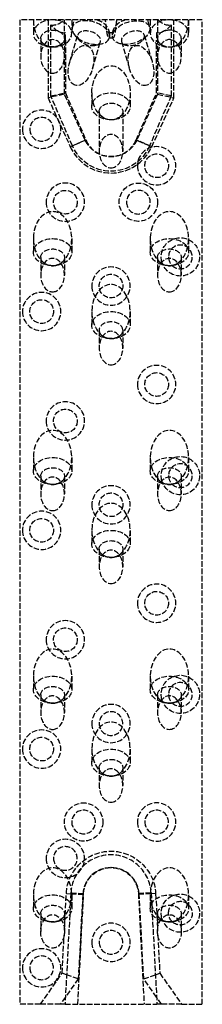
# Model space of a CAD drawing. Header units: millimetres. Extents: x -25 to 25, y -270 to 0.
import ezdxf

# ---------------------------------------------------------------- set-up
doc = ezdxf.new("R2010")
doc.units = ezdxf.units.MM
doc.header["$LTSCALE"] = 10
doc.linetypes.add('ALLCAD_Strich', pattern=[0.2, 0.15, -0.05])
doc.layers.add('BESCH_KONT_sich_schn_ansi_2d', color=40, linetype='Continuous')

msp = doc.modelspace()

# ---------------------------------------------------------------- linework, layer by layer
at = {"layer": 'BESCH_KONT_sich_schn_ansi_2d', "linetype": 'ALLCAD_Strich', "extrusion": (0, 1, -2.220446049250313e-16)}
for p, q in [((-25.00000000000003, 0), (-25.00000000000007, -270.0000000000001)), ((24.99999999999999, -5.684341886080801e-14), (-25.00000000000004, 0)), ((-17.25000000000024, 0), (-17.25000000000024, -21.37610492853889)), ((-12.75000000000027, -5.126524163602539), (-12.75000000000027, 0)), ((-10.56097716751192, -1.976599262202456), (-9.97548179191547, 6.217248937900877e-15)), ((12.74999999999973, 0), (12.74999999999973, -5.126524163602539)), ((17.24999999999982, -21.37610492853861), (17.24999999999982, 0)), ((-21.25000000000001, -2.97539770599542e-14), (-21.25000000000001, -3.712310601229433)), ((-16.50000000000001, -20.82842712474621), (-16.50000000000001, -1.39087274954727)), ((-10.75000000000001, -7.993605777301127e-15), (-10.75000000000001, -3.712310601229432)), ((-0.009844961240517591, -0.007131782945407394), (-0.009844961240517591, -0.00449612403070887)), ((-0.008139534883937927, -0.00449612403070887), (-0.008139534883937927, -0.007131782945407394)), ((-0.007131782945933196, -0.001782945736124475), (-0.006356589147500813, -0.001782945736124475)), ((-0.006356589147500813, -0.00984496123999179), (-0.007131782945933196, -0.00984496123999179)), ((-0.00651162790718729, -0.003333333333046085), (-0.006976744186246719, -0.003333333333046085)), ((-0.006976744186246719, -0.008294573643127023), (-0.00651162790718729, -0.008294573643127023)), ((-0.005348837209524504, -0.007131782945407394), (-0.005348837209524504, -0.00449612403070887)), ((-0.003643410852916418, -0.00449612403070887), (-0.003643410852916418, -0.007131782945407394)), ((-0.002713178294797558, -0.009689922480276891), (-0.002713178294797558, -0.00193798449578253)), ((-0.002713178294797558, -0.00193798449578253), (0.001007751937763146, -0.00193798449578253)), ((-0.001007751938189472, -0.009689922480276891), (-0.002713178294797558, -0.009689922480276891)), ((0.001007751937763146, -0.007054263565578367), (-0.001007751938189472, -0.007054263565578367)), ((-0.001007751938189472, -0.007054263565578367), (-0.001007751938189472, -0.009689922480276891)), ((0.0005632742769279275, -0.00348837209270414), (-0.0009871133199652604, -0.00348837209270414)), ((-0.0009871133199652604, -0.00348837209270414), (-0.0009871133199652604, -0.005658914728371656)), ((-0.0009871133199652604, -0.005658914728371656), (0.0005632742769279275, -0.005658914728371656)), ((0.001493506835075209, -0.004728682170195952), (0.001493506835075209, -0.004418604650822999)), ((0.003178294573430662, -0.004108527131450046), (0.003178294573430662, -0.004883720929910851)), ((0.003953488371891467, -0.007131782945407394), (0.003953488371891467, -0.00449612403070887)), ((0.005658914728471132, -0.00449612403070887), (0.005658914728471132, -0.007131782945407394)), ((0.006666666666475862, -0.001782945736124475), (0.007441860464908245, -0.001782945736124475)), ((0.007441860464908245, -0.00984496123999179), (0.006666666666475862, -0.00984496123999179)), ((0.007286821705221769, -0.003333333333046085), (0.006821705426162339, -0.003333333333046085)), ((0.006821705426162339, -0.008294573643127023), (0.007286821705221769, -0.008294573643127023)), ((0.008449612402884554, -0.007131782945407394), (0.008449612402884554, -0.00449612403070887)), ((0.01015503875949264, -0.00449612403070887), (0.01015503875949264, -0.007131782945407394)), ((9.975481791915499, -6.306066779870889e-14), (10.56097716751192, -1.976599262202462)), ((10.74999999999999, -4.884981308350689e-14), (10.74999999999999, -3.712310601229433)), ((16.49999999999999, -1.390872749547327), (16.49999999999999, -20.82842712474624)), ((21.24999999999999, -5.551115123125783e-14), (21.24999999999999, -3.712310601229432)), ((24.99999999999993, -270.0000000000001), (24.99999999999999, -5.684341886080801e-14)), ((-19.25000000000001, -5.126524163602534), (-19.25000000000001, -10.00000000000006)), ((-12.75000000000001, -5.126524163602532), (-12.75000000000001, -10.00000000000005)), ((-12.50000000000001, -5.533985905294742), (-12.50000000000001, -3.533985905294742)), ((-11.31883282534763, -11.57695012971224), (-9.108641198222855, -4.115468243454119)), ((-8.587946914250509, -5.631038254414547), (-9.719855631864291, -4.424827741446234)), ((-0.5644394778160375, -4.945268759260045), (0.5644394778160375, -4.945268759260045)), ((-0.4933699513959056, -4.958760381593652), (-0.4486172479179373, -4.807677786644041)), ((0.4485816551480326, -4.80755762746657), (0.4933699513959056, -4.958760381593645)), ((8.587946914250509, -5.631038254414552), (9.719855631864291, -4.424827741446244)), ((9.108641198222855, -4.115468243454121), (11.31883282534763, -11.57695012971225)), ((12.49999999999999, -3.533985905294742), (12.49999999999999, -5.533985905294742)), ((12.74999999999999, -5.126524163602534), (12.75000000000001, -10.00000000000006)), ((19.24999999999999, -5.126524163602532), (19.24999999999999, -10.00000000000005)), ((-12.50000000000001, -5.533985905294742), (-12.50000000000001, -20.00000000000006)), ((-5.086504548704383, -13.42304987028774), (-2.876312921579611, -5.961567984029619)), ((-4.138442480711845, -6.949041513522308), (-2.532194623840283, -6.553909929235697)), ((4.138442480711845, -6.949041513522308), (2.532194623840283, -6.553909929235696)), ((2.876312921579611, -5.961567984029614), (5.086504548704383, -13.42304987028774)), ((12.49999999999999, -20.00000000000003), (12.49999999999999, -5.533985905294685)), ((-12.75000000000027, -20.40317049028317), (-12.75000000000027, -10.00000000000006)), ((12.74999999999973, -10.00000000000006), (12.74999999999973, -20.4031704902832)), ((-12.75000000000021, -20.40317049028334), (-17.25000000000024, -21.37610492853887)), ((-17.25000000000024, -21.37610492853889), (-11.1558748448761, -34.8105292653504)), ((-16.50000000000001, -20.82842712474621), (-12.50000000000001, -20.00000000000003)), ((-10.55403159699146, -34.56753949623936), (-16.50000000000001, -20.82842712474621)), ((-7.057798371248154, -32.9515593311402), (-12.75000000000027, -20.40317049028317)), ((-12.50000000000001, -20.00000000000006), (-6.883064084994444, -32.97883010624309)), ((-5.250000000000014, -20.00000000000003), (-5.250000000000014, -23.7123106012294)), ((5.249999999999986, -20.00000000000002), (5.249999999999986, -23.7123106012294)), ((6.883064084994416, -32.97883010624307), (12.49999999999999, -20)), ((12.74999999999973, -20.40317049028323), (7.057798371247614, -32.9515593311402)), ((16.49999999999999, -20.82842712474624), (10.55403159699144, -34.56753949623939)), ((11.15587484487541, -34.81052926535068), (17.24999999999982, -21.37610492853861)), ((16.49999999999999, -20.82842712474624), (12.49999999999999, -20.00000000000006)), ((12.74999999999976, -20.40317049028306), (17.24999999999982, -21.37610492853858)), ((-3.250000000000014, -25.1265241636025), (-3.250000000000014, -36.00000000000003)), ((3.249999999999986, -25.1265241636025), (3.249999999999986, -36.00000000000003)), ((-11.15587484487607, -34.81052926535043), (-7.057798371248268, -32.95155933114)), ((-6.883064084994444, -32.97883010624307), (-10.55403159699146, -34.56753949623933)), ((10.55403159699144, -34.56753949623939), (6.883064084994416, -32.97883010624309)), ((11.15587484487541, -34.81052926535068), (7.057798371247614, -32.95155933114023)), ((-21.25000000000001, -60.00000000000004), (-21.25000000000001, -63.7123106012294)), ((-10.75000000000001, -60.00000000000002), (-10.75000000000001, -63.7123106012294)), ((10.74999999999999, -60.00000000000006), (10.74999999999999, -63.71231060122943)), ((21.24999999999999, -60.00000000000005), (21.24999999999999, -63.71231060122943)), ((-19.25000000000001, -65.1265241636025), (-19.25000000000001, -70.00000000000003)), ((-12.75000000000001, -65.12652416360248), (-12.75000000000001, -70.00000000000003)), ((12.74999999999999, -65.12652416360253), (12.74999999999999, -70.00000000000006)), ((19.24999999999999, -65.12652416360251), (19.24999999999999, -70.00000000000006)), ((-5.250000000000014, -80.00000000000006), (-5.250000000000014, -83.7123106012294)), ((5.249999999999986, -80.00000000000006), (5.249999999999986, -83.7123106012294)), ((-3.250000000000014, -85.1265241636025), (-3.250000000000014, -90.00000000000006)), ((3.249999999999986, -85.1265241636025), (3.249999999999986, -90.00000000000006)), ((-21.25000000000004, -120), (-21.25000000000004, -123.7123106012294)), ((-10.75000000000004, -120), (-10.75000000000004, -123.7123106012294)), ((10.74999999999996, -120), (10.74999999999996, -123.7123106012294)), ((21.24999999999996, -120), (21.24999999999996, -123.7123106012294)), ((-19.25000000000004, -125.1265241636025), (-19.25000000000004, -130)), ((-12.75000000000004, -125.1265241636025), (-12.75000000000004, -130)), ((12.74999999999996, -125.1265241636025), (12.74999999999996, -130)), ((19.24999999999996, -125.1265241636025), (19.24999999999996, -130)), ((-5.250000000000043, -140), (-5.250000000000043, -143.7123106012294)), ((5.249999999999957, -140), (5.249999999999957, -143.7123106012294)), ((-3.250000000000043, -145.1265241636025), (-3.250000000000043, -150)), ((3.249999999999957, -145.1265241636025), (3.249999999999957, -150)), ((-21.25000000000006, -180), (-21.25000000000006, -183.7123106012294)), ((-10.75000000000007, -180), (-10.75000000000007, -183.7123106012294)), ((10.74999999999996, -180), (10.74999999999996, -183.7123106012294)), ((21.24999999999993, -180), (21.24999999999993, -183.7123106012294)), ((-19.25000000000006, -185.1265241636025), (-19.25000000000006, -190)), ((-12.75000000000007, -185.1265241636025), (-12.75000000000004, -190)), ((12.74999999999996, -185.1265241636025), (12.74999999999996, -190)), ((19.24999999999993, -185.1265241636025), (19.24999999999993, -190)), ((-5.250000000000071, -200), (-5.250000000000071, -203.7123106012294)), ((5.249999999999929, -200), (5.249999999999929, -203.7123106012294)), ((-3.250000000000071, -205.1265241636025), (-3.250000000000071, -210)), ((3.249999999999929, -205.1265241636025), (3.249999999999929, -210)), ((-21.25000000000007, -240), (-21.25000000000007, -243.7123106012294)), ((-12.75944062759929, -249.6499287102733), (-12.23321180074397, -239.6088845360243)), ((-10.98492488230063, -239.4243044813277), (-12.58732918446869, -270)), ((-12.23321180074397, -239.6088845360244), (-10.99799094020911, -239.6736197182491)), ((-10.99799094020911, -239.6736197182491), (-7.739378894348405, -239.8443963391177)), ((-10.9849248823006, -239.4243044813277), (-7.489721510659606, -239.607480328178)), ((-10.75000000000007, -240), (-10.75000000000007, -243.7123106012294)), ((-9.082525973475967, -270), (-7.489721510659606, -239.607480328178)), ((-7.739378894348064, -239.8443963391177), (-8.952912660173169, -263.0000000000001)), ((10.98492488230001, -239.4243044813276), (7.48972151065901, -239.6074803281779)), ((7.48972151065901, -239.6074803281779), (9.08252597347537, -270)), ((10.99799094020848, -239.6736197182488), (7.739378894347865, -239.8443963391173)), ((8.952912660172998, -263.0000000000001), (7.739378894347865, -239.8443963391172)), ((10.74999999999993, -240), (10.74999999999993, -243.7123106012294)), ((10.98492488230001, -239.4243044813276), (12.58732918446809, -270)), ((12.23321180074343, -239.6088845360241), (10.99799094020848, -239.6736197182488)), ((12.23321180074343, -239.6088845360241), (12.75944062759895, -249.649928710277)), ((21.24999999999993, -240), (21.24999999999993, -243.7123106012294)), ((-19.25000000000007, -245.1265241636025), (-19.25000000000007, -250)), ((-12.75000000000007, -245.1265241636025), (-12.75000000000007, -249.9736310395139)), ((12.74999999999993, -245.1265241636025), (12.74999999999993, -249.9736310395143)), ((19.24999999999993, -245.1265241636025), (19.24999999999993, -250)), ((-13.37921364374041, -261.4759023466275), (-12.83134035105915, -251.021857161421)), ((12.83134035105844, -251.0218571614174), (13.37921364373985, -261.4759023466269)), ((-19.34785107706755, -270.0000000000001), (-13.37921364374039, -261.4759023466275)), ((-12.16255529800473, -261.8948314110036), (-13.37921364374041, -261.4759023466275)), ((-8.95291266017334, -263.0000000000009), (-12.16255529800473, -261.8948314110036)), ((8.95291266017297, -263.0000000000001), (12.16255529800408, -261.894831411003)), ((12.16255529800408, -261.894831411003), (13.37921364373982, -261.4759023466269)), ((13.37921364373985, -261.4759023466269), (19.34785107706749, -270.0000000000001)), ((-8.952912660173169, -263.0000000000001), (-12.48482442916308, -268.044092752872)), ((12.48482442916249, -268.0440927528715), (8.952912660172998, -263.0000000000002)), ((-19.34785107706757, -270.0000000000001), (-25.00000000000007, -270.0000000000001)), ((-13.85436542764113, -270.0000000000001), (-19.34785107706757, -270.0000000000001)), ((-12.48482442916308, -268.044092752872), (-13.85436542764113, -270)), ((-12.58732918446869, -270), (-13.85436542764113, -270)), ((-12.58732918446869, -270), (12.58732918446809, -270)), ((13.85436542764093, -270.0000000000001), (12.48482442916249, -268.0440927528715)), ((13.85436542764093, -270), (12.58732918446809, -270)), ((19.34785107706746, -270.0000000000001), (13.8543654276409, -270.0000000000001)), ((19.34785107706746, -270.0000000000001), (24.99999999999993, -270.0000000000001))]:
    msp.add_line(p, q, dxfattribs=at)
at = {"layer": 'BESCH_KONT_sich_schn_ansi_2d', "linetype": 'ALLCAD_Strich', "extrusion": (0, -2.220446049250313e-16, -1)}
for centre, radius in [((19.00000000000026, -30), 5.25), ((19.00000000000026, -30), 3.25), ((-12.49999999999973, -40.00000000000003), 5.25), ((12.50000000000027, -50.00000000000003), 5.25), ((-7.499999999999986, -50.00000000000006), 3.25), ((2.700062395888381e-13, -73), 5.25), ((19.00000000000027, -80.00000000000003), 5.25), ((-12.49999999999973, -100), 5.25), ((12.50000000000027, -110), 5.25), ((2.984279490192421e-13, -133), 5.25), ((19.00000000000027, -140), 5.25), ((-12.4999999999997, -160), 5.25), ((12.5000000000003, -170), 5.25), ((2.984279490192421e-13, -193), 5.25), ((2.984279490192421e-13, -193), 3.25), ((19.0000000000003, -200), 5.25), ((-12.4999999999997, -220), 5.25), ((7.500000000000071, -220.0000000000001), 3.25), ((-12.4999999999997, -220), 3.25), ((12.5000000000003, -230), 5.25), ((12.5000000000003, -230), 3.25), ((2.984279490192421e-13, -253), 5.25), ((2.984279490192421e-13, -253), 3.25), ((19.0000000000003, -260), 5.25), ((19.0000000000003, -260), 3.25)]:
    msp.add_circle(centre, radius, dxfattribs=at)
at = {"layer": 'BESCH_KONT_sich_schn_ansi_2d', "linetype": 'ALLCAD_Strich'}
for centre, radius in [((12.49999999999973, -40.00000000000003), 3.25), ((7.499999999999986, -50.00000000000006), 5.25), ((-12.50000000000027, -50.00000000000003), 3.25), ((-2.700062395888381e-13, -73), 3.25), ((-19.00000000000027, -80.00000000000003), 3.25), ((12.49999999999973, -100), 3.25), ((-12.50000000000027, -110), 3.25), ((-2.984279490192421e-13, -133), 3.25), ((-19.00000000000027, -140), 3.25), ((12.4999999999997, -160), 3.25), ((-12.5000000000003, -170), 3.25), ((-19.0000000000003, -200), 3.25), ((-7.500000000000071, -220.0000000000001), 5.25)]:
    msp.add_circle(centre, radius, dxfattribs=at)
at = {"layer": 'BESCH_KONT_sich_schn_ansi_2d', "linetype": 'ALLCAD_Strich', "extrusion": (0, -2.220446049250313e-16, -1)}
for centre, radius, start, end in [((0.007131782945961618, -0.004496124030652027), 0.002713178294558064, 0, 90.00000000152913), ((0.007131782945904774, -0.007131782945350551), 0.002713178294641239, 270.0000000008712, 359.9999999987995), ((0.006356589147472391, -0.004496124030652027), 0.002713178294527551, 89.99999999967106, 180.0000000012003), ((0.006356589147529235, -0.007131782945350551), 0.002713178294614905, 180.0000000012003, 269.9999999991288), ((-0.001007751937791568, -0.004108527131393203), 0.002170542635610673, 89.99999999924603, 180.0000000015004), ((-0.001007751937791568, -0.004883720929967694), 0.002170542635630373, 179.9999999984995, 270.000000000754), ((-0.006666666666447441, -0.004496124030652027), 0.00271317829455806, 0, 90.00000000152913), ((-0.006666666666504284, -0.007131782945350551), 0.002713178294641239, 270, 359.9999999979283), ((-0.007441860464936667, -0.004496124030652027), 0.002713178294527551, 89.99999999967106, 180.0000000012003), ((-0.007441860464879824, -0.007131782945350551), 0.002713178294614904, 180.0000000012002, 269.9999999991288), ((1.4210854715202e-14, -30.00000000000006), 11.49999999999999, 203.4018390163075, 336.5981609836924), ((2.700062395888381e-13, -29.74999999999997), 7.750000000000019, 204.4000000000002, 335.5999999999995), ((-18.99999999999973, -65.00000000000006), 5.249999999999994, 344.1494507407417, 180), ((-19.00000000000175, -64.9999999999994), 5.250000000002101, 338.4166798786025, 344.1494507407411), ((-18.99999999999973, -65.00000000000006), 5.250000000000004, 180, 338.4166798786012), ((-18.99999999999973, -125), 5.25, 344.1494507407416, 180), ((-18.99999999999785, -125.0000000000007), 5.249999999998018, 338.4166798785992, 344.1494507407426), ((-18.99999999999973, -125), 5.249999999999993, 179.9999999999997, 338.4166798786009), ((-18.9999999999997, -185), 5.250000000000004, 344.1494507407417, 180), ((-18.9999999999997, -185), 5.25, 180, 338.4166798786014), ((-18.99999999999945, -185.0000000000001), 5.249999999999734, 338.4166798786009, 344.1494507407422), ((2.415845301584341e-13, -240.2500000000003), 12.25000000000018, 2.999999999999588, 176.9999999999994), ((2.984279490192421e-13, -240), 7.500000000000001, 2.999999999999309, 176.9999999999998), ((-18.9999999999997, -245), 5.25, 344.1494507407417, 180), ((-18.9999999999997, -245), 3.25, 0, 313.7445763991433), ((-18.9999999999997, -245), 5.25, 180, 338.4166798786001), ((-19.00000000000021, -245), 3.250000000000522, 352.6694148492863, 359.9999999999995), ((-18.99999999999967, -245), 3.249999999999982, 313.7445763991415, 352.6694148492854), ((-19.0000000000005, -244.9999999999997), 5.250000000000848, 338.4166798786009, 344.1494507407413)]:
    msp.add_arc(centre, radius, start, end, dxfattribs=at)
at = {"layer": 'BESCH_KONT_sich_schn_ansi_2d', "linetype": 'ALLCAD_Strich'}
for centre, radius, start, end in [((-0.006976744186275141, -0.00449612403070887), 0.001162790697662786, 89.999999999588, 180), ((-0.006976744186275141, -0.007131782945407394), 0.001162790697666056, 180, 270.000000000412), ((-0.00651162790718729, -0.00449612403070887), 0.001162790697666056, 0, 90.000000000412), ((-0.00651162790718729, -0.007131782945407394), 0.001162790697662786, 270, 4.119963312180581e-10), ((0.0005632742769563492, -0.004418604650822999), 0.0009302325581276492, 0, 90.0000000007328), ((0.000563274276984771, -0.004728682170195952), 0.0009302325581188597, 270, 2.482791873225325e-09), ((0.006821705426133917, -0.00449612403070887), 0.001162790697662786, 89.999999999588, 180), ((0.006821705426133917, -0.007131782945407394), 0.001162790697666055, 180, 270.000000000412), ((0.007286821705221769, -0.00449612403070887), 0.001162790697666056, 0, 90.000000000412), ((0.007286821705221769, -0.007131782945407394), 0.001162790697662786, 269.999999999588, 0), ((-2.700062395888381e-13, -29.74999999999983), 12.25000000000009, 204.3999999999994, 335.5999999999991), ((-1.4210854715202e-14, -30.00000000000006), 7.500000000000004, 203.4018390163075, 336.5981609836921), ((18.99999999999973, -65.00000000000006), 3.249999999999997, 226.2554236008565, 180), ((19.00000000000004, -65.00000000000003), 3.250000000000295, 180.0000000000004, 187.3305851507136), ((18.99999999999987, -65), 3.250000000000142, 187.3305851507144, 226.2554236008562), ((18.9999999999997, -125), 3.250000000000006, 226.2554236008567, 180.0000000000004), ((19.00000000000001, -125), 3.250000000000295, 180.0000000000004, 187.3305851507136), ((18.99999999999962, -125), 3.249999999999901, 187.3305851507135, 226.2554236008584), ((18.9999999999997, -185), 3.25, 226.2554236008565, 180), ((18.99999999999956, -185), 3.249999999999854, 180, 187.3305851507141), ((18.99999999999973, -185), 3.25000000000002, 187.3305851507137, 226.2554236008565), ((-2.984279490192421e-13, -240.0000000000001), 11.00000000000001, 3.000000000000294, 177), ((-9.947598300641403e-14, -240.2500000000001), 7.749999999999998, 2.999999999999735, 177.0000000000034)]:
    msp.add_arc(centre, radius, start, end, dxfattribs=at)
for centre, major_axis, ratio, start_param, end_param in [((5.527173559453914, -3.467679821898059), (-5.033803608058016, -1.491080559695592), 0.5735764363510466, -6.75989230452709, -0.4767069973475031), ((-16.00000000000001, -5.684341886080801e-14), (2.198129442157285e-15, 7.424621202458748), 0.7071067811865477, 1.57079632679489, 2.696110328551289), ((-16.00000000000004, -3.712310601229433), (-5.250000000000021, 3.379437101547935e-14), 0.707106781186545, -1.570796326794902, 1.570796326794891), ((-16.00000000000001, 5.999999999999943), (2.198129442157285e-15, 7.424621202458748), 0.7071067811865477, 3.046209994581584, 3.771432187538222), ((-15.99999999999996, -3.712310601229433), (5.250000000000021, -2.625792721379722e-14), 0.707106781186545, -1.570796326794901, 1.570796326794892), ((15.99999999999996, -3.712310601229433), (-5.250000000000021, 3.253829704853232e-14), 0.707106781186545, -1.570796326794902, 1.570796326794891), ((15.99999999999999, -5.126524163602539), (3.249999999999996, 1.976196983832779e-14), 0.7071067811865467, -0.785085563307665, 3.14159265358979), ((15.99999999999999, 5.999999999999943), (2.198129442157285e-15, 7.424621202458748), 0.7071067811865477, 2.511753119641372, 3.236975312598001), ((16.00000000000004, -3.712310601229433), (5.250000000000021, -2.50018532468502e-14), 0.707106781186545, -1.570796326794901, 1.570796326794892), ((15.99999999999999, -5.684341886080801e-14), (2.198129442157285e-15, 7.424621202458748), 0.7071067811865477, -2.696110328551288, -1.570796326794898), ((16.0000000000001, -5.126524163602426), (-3.250000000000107, -1.13686837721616e-13), 0.7071067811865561, 1.236749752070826e-14, 0.7850855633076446), ((-16.00000000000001, -5.684341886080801e-14), (2.198129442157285e-15, 7.424621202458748), 0.7071067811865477, 2.696110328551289, 3.141592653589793), ((-16.00000000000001, -5.684341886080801e-14), (2.198129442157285e-15, 7.424621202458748), 0.7071067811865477, -3.141592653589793, -2.696110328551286), ((-16.00000000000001, -5.684341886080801e-14), (2.198129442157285e-15, 7.424621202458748), 0.7071067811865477, -2.696110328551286, -2.411864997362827), ((-8.20266868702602, -12.5), (1.609288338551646, 5.43286638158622), 0.5735764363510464, -3.141592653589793, 3.141592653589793), ((8.20266868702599, -12.5), (-1.609288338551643, 5.43286638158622), 0.5735764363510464, -3.141592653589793, 3.141592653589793), ((15.99999999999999, -5.684341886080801e-14), (2.198129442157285e-15, 7.424621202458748), 0.7071067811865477, 2.411864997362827, 2.696110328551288), ((15.99999999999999, -5.126524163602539), (3.249999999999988, 2.26707541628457e-13), 0.7071067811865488, -2.356507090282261, -0.7850855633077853), ((15.99999999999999, -5.684341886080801e-14), (2.198129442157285e-15, 7.424621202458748), 0.7071067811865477, 2.696110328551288, 3.141592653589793), ((15.99999999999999, -5.684341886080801e-14), (2.198129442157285e-15, 7.424621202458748), 0.7071067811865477, -3.141592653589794, -2.696110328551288), ((-1.4210854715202e-14, -20.00000000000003), (2.198129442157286e-15, 7.424621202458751), 0.7071067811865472, -3.141592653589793, 3.141592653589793), ((-1.4210854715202e-14, -23.7123106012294), (5.25, -1.554312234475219e-15), 0.7071067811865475, -1.570796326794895, 4.712388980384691), ((-1.4210854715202e-14, -25.12652416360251), (3.25, -9.621932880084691e-16), 0.7071067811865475, -3.141592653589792, 3.141592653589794), ((-16.00000000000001, -60.00000000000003), (2.198129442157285e-15, 7.424621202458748), 0.7071067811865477, -2.696110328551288, 2.696110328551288), ((15.99999999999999, -60.00000000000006), (2.198129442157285e-15, 7.424621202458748), 0.7071067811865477, -2.696110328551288, 2.696110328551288), ((-16.00000000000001, -63.7123106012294), (5.25, -1.554312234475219e-15), 0.7071067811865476, -1.570796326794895, 4.712388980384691), ((15.99999999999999, -63.71231060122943), (5.25, -1.554312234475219e-15), 0.7071067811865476, -1.570796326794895, 4.712388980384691), ((-16.00000000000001, -60.00000000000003), (2.198129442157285e-15, 7.424621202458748), 0.7071067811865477, 2.696110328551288, 3.141592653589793), ((-16.00000000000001, -60.00000000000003), (2.198129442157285e-15, 7.424621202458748), 0.7071067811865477, -3.141592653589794, -2.696110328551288), ((15.99999999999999, -60.00000000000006), (2.198129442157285e-15, 7.424621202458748), 0.7071067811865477, 2.696110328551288, 3.141592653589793), ((15.99999999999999, -60.00000000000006), (2.198129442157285e-15, 7.424621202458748), 0.7071067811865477, -3.141592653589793, -2.696110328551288), ((-1.4210854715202e-14, -80.00000000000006), (2.198129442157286e-15, 7.424621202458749), 0.7071067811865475, -2.696110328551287, 2.696110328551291), ((-1.4210854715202e-14, -83.7123106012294), (5.25, -1.554312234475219e-15), 0.7071067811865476, -1.570796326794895, 4.712388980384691), ((-1.4210854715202e-14, -85.12652416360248), (3.249999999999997, -1.998401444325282e-15), 0.7071067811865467, -0.785085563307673, 3.141592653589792), ((-4.263256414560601e-14, -85.12652416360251), (-3.249999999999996, 2.842170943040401e-14), 0.7071067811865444, -6.217248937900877e-15, 0.7850855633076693), ((-1.4210854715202e-14, -85.12652416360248), (3.250000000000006, 2.34035013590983e-13), 0.7071067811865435, -2.356507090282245, -0.7850855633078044), ((-1.4210854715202e-14, -80.00000000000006), (2.198129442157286e-15, 7.424621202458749), 0.7071067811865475, 2.696110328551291, 3.141592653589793), ((-1.4210854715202e-14, -80.00000000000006), (2.198129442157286e-15, 7.424621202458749), 0.7071067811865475, -3.141592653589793, -2.696110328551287), ((-16.00000000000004, -120), (2.198129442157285e-15, 7.424621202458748), 0.7071067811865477, -2.696110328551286, 2.696110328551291), ((15.99999999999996, -120), (2.198129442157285e-15, 7.424621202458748), 0.7071067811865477, -2.696110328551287, 2.696110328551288), ((-16.00000000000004, -123.7123106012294), (5.25, -1.554312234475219e-15), 0.7071067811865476, -1.570796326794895, 4.712388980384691), ((15.99999999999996, -123.7123106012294), (5.25, -1.554312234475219e-15), 0.7071067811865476, -1.570796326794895, 4.712388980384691), ((-16.00000000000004, -120), (2.198129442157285e-15, 7.424621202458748), 0.7071067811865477, 2.696110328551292, 3.141592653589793), ((-16.00000000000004, -120), (2.198129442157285e-15, 7.424621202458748), 0.7071067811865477, -3.141592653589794, -2.696110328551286), ((15.99999999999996, -120), (2.198129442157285e-15, 7.424621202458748), 0.7071067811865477, 2.696110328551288, 3.141592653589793), ((15.99999999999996, -120), (2.198129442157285e-15, 7.424621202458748), 0.7071067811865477, -3.141592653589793, -2.696110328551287), ((-4.263256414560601e-14, -140), (2.198129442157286e-15, 7.424621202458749), 0.7071067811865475, -2.696110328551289, 2.696110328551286), ((-4.263256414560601e-14, -143.7123106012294), (5.25, -1.554312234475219e-15), 0.7071067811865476, -1.570796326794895, 4.712388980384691), ((-4.263256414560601e-14, -140), (2.198129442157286e-15, 7.424621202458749), 0.7071067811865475, 2.696110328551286, 3.141592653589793), ((-4.263256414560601e-14, -140), (2.198129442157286e-15, 7.424621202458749), 0.7071067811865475, -3.141592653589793, -2.696110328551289), ((-16.00000000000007, -180), (2.198129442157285e-15, 7.424621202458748), 0.7071067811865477, -2.696110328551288, 2.69611032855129), ((15.99999999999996, -180), (2.198129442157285e-15, 7.424621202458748), 0.7071067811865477, -2.696110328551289, 2.696110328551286), ((-16.00000000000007, -183.7123106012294), (5.25, -1.554312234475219e-15), 0.7071067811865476, -1.570796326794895, 4.712388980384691), ((15.99999999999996, -183.7123106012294), (5.25, -1.554312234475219e-15), 0.7071067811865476, -1.570796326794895, 4.712388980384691), ((-16.00000000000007, -180), (2.198129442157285e-15, 7.424621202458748), 0.7071067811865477, 2.69611032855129, 3.141592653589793), ((-16.00000000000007, -180), (2.198129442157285e-15, 7.424621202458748), 0.7071067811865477, -3.141592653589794, -2.696110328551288), ((15.99999999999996, -180), (2.198129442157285e-15, 7.424621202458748), 0.7071067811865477, 2.696110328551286, 3.141592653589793), ((15.99999999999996, -180), (2.198129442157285e-15, 7.424621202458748), 0.7071067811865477, -3.141592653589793, -2.696110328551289), ((-7.105427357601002e-14, -200), (2.198129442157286e-15, 7.424621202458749), 0.7071067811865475, -2.69611032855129, 2.696110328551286), ((-7.105427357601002e-14, -203.7123106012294), (5.25, -1.554312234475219e-15), 0.7071067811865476, -1.570796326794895, 4.712388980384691), ((-7.105427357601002e-14, -200), (2.198129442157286e-15, 7.424621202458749), 0.7071067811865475, 2.696110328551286, 3.141592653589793), ((-7.105427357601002e-14, -200), (2.198129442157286e-15, 7.424621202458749), 0.7071067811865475, -3.141592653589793, -2.69611032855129), ((-16.00000000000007, -240), (2.198129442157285e-15, 7.424621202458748), 0.7071067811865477, -2.696110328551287, 2.696110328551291), ((15.99999999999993, -240), (2.198129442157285e-15, 7.424621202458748), 0.7071067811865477, -2.696110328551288, 2.696110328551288), ((-16.00000000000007, -243.7123106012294), (5.25, -1.554312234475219e-15), 0.7071067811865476, -1.570796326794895, 4.712388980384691), ((15.99999999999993, -243.7123106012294), (5.25, -1.554312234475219e-15), 0.7071067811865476, -1.570796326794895, 4.712388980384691), ((-16.00000000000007, -240), (2.198129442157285e-15, 7.424621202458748), 0.7071067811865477, 2.696110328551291, 3.141592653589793), ((-16.00000000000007, -240), (2.198129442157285e-15, 7.424621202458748), 0.7071067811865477, -3.141592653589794, -2.696110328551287), ((15.99999999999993, -240), (2.198129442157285e-15, 7.424621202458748), 0.7071067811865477, 2.696110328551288, 3.141592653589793), ((15.99999999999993, -240), (2.198129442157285e-15, 7.424621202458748), 0.7071067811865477, -3.141592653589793, -2.696110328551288)]:
    msp.add_ellipse(centre, major_axis=major_axis, ratio=ratio, start_param=start_param, end_param=end_param, dxfattribs=at)
at = {"layer": 'BESCH_KONT_sich_schn_ansi_2d', "linetype": 'ALLCAD_Strich', "extrusion": (0, -2.220446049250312e-16, -0.9999999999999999)}
for centre, major_axis, ratio, start_param, end_param in [((-16.00000000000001, -5.126524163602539), (-3.250000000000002, 0), 0.707106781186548, 7.729685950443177e-16, 3.926678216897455), ((-16.00000000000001, 5.499999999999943), (3.712310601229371, -8.962310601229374), 0.4142135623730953, 0.05567050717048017, 0.8807808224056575)]:
    msp.add_ellipse(centre, major_axis=major_axis, ratio=ratio, start_param=start_param, end_param=end_param, dxfattribs=at)
at = {"layer": 'BESCH_KONT_sich_schn_ansi_2d', "linetype": 'ALLCAD_Strich', "extrusion": (0, -2.220446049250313e-16, -1)}
for centre, major_axis, ratio, start_param, end_param in [((-5.527173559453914, -3.467679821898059), (5.033803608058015, -1.491080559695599), 0.5735764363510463, -9.901484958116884, -3.618299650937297), ((-15.9999999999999, -5.126524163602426), (-3.250000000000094, -1.798561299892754e-13), 0.7071067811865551, -0.7850855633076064, 2.897682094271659e-14), ((-5.992477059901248, -5.038518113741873), (3.116164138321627, -0.9230498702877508), 0.5735764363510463, -3.618299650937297, 2.664885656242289), ((5.992477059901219, -5.038518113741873), (3.116164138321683, 0.9230498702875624), 0.5735764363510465, -5.806478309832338, 0.476706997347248), ((15.99999999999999, -10.00000000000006), (1.360746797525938e-15, 4.596194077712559), 0.7071067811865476, -3.141592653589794, 3.141592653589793), ((-16.00000000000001, -10.00000000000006), (1.360746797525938e-15, 4.596194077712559), 0.7071067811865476, -3.141592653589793, 3.141592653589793), ((-16.00000000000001, -5.126524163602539), (-3.249999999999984, 2.333688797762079e-13), 0.7071067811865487, -2.356507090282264, -0.7850855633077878), ((-1.4210854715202e-14, -36.00000000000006), (1.360746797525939e-15, 4.59619407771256), 0.7071067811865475, -3.141592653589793, 3.141592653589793), ((-16.00000000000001, -65.12652416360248), (-3.25, 0), 0.7071067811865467, -1.77635683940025e-15, 3.926678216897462), ((15.99999999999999, -65.12652416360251), (-3.249999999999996, 0), 0.7071067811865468, -1.77635683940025e-15, 3.926678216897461), ((-16.00000000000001, -70.00000000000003), (1.360746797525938e-15, 4.596194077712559), 0.7071067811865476, -3.141592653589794, 3.141592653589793), ((-16.00000000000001, -65.12652416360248), (-3.250000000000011, 1.354472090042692e-14), 0.7071067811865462, -0.7850855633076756, -5.10702591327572e-15), ((-16.00000000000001, -65.12652416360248), (-3.250000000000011, 2.366995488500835e-13), 0.7071067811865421, -2.356507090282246, -0.7850855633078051), ((15.99999999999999, -65.12652416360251), (-3.250000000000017, 1.576516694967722e-14), 0.707106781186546, -0.7850855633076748, -6.106226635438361e-15), ((15.99999999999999, -70.00000000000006), (1.360746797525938e-15, 4.596194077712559), 0.7071067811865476, -3.141592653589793, 3.141592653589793), ((15.99999999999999, -65.12652416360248), (-3.250000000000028, 2.544631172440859e-13), 0.707106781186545, -2.356507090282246, -0.7850855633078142), ((-1.4210854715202e-14, -90.00000000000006), (1.360746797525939e-15, 4.59619407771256), 0.7071067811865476, -3.141592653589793, 3.141592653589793), ((-16.00000000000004, -125.1265241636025), (-3.25, 0), 0.7071067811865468, -1.77635683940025e-15, 3.926678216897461), ((15.99999999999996, -125.1265241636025), (-3.249999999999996, 0), 0.7071067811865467, -8.881784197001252e-16, 3.926678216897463), ((-16.00000000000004, -130), (1.360746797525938e-15, 4.596194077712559), 0.7071067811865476, -3.141592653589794, 3.141592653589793), ((-16.00000000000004, -125.1265241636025), (-3.250000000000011, 1.354472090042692e-14), 0.7071067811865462, -0.7850855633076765, -5.995204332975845e-15), ((-16.00000000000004, -125.1265241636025), (-3.250000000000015, 2.373656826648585e-13), 0.7071067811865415, -2.356507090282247, -0.7850855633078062), ((15.99999999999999, -125.1265241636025), (-3.250000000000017, 1.576516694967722e-14), 0.707106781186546, -0.7850855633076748, -6.106226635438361e-15), ((15.99999999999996, -130), (1.360746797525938e-15, 4.596194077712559), 0.7071067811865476, -3.141592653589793, 3.141592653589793), ((15.99999999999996, -125.1265241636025), (-3.250000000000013, 2.320366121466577e-13), 0.7071067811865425, -2.356507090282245, -0.785085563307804), ((-4.263256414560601e-14, -145.1265241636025), (-3.250000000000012, 0), 0.7071067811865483, 7.729685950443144e-16, 3.926678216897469), ((-4.263256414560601e-14, -145.1265241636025), (-3.250000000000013, 8.215650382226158e-15), 0.7071067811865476, -0.7850855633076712, -3.441691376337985e-15), ((-4.263256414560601e-14, -150), (1.360746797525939e-15, 4.59619407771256), 0.7071067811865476, -3.141592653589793, 3.141592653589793), ((-4.263256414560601e-14, -145.1265241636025), (-3.24999999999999, 2.311484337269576e-13), 0.7071067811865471, -2.356507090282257, -0.7850855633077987), ((-16.00000000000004, -185.1265241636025), (-3.250000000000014, 0), 0.7071067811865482, 7.729685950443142e-16, 3.926678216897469), ((15.99999999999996, -185.1265241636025), (-3.250000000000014, 0), 0.7071067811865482, 0, 3.926678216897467), ((-16.00000000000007, -190), (1.360746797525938e-15, 4.596194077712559), 0.7071067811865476, -3.141592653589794, 3.141592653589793), ((-16.00000000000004, -185.1265241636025), (-3.250000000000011, 1.354472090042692e-14), 0.7071067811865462, -0.7850855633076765, -5.995204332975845e-15), ((15.99999999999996, -185.1265241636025), (-3.250000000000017, 1.576516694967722e-14), 0.707106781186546, -0.7850855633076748, -6.106226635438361e-15), ((15.99999999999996, -190), (1.360746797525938e-15, 4.596194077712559), 0.7071067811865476, -3.141592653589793, 3.141592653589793), ((-16.00000000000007, -185.1265241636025), (-3.249999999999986, 2.333688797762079e-13), 0.7071067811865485, -2.356507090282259, -0.7850855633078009), ((15.99999999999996, -185.1265241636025), (-3.249999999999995, 2.375877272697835e-13), 0.70710678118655, -2.356507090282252, -0.7850855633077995), ((-4.263256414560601e-14, -205.1265241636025), (-3.250000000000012, 0), 0.7071067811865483, 7.729685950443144e-16, 3.926678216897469), ((-4.263256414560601e-14, -205.1265241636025), (-3.250000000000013, 8.215650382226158e-15), 0.7071067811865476, -0.7850855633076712, -3.441691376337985e-15), ((-7.105427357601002e-14, -210), (1.360746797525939e-15, 4.59619407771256), 0.7071067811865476, -3.141592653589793, 3.141592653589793), ((-7.105427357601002e-14, -205.1265241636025), (-3.250000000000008, 2.389199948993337e-13), 0.7071067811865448, -2.35650709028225, -0.7850855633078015), ((-16.00000000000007, -245.1265241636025), (-3.250000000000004, 0), 0.7071067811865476, -8.881784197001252e-16, 3.926678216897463), ((15.99999999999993, -245.1265241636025), (-3.25, 0), 0.7071067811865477, -8.881784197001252e-16, 3.926678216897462), ((-16.00000000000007, -250), (1.360746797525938e-15, 4.596194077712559), 0.7071067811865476, 1.794996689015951, 7.777742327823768), ((-16.0000000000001, -245.1265241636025), (-3.249999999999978, -2.220446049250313e-16), 0.7071067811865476, -0.7850855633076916, -1.332267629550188e-15), ((15.99999999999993, -245.1265241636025), (-3.25000000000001, 9.325873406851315e-15), 0.7071067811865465, -0.785085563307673, -3.552713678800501e-15), ((15.99999999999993, -250), (1.360746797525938e-15, 4.596194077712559), 0.7071067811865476, -1.494557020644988, 4.488188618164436), ((-16.00000000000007, -245.1265241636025), (-3.250000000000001, 2.360334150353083e-13), 0.7071067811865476, -2.356507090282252, -0.7850855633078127), ((15.99999999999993, -245.1265241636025), (-3.249999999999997, 2.347011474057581e-13), 0.7071067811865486, -2.356507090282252, -0.7850855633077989), ((-16.00000000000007, -253.0577658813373), (2.340262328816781, 5.251468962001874), 0.4294309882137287, 0.690638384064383, 0.9910780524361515), ((15.99999999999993, -253.0577658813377), (2.34026232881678, -5.251468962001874), 0.4294309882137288, 2.150514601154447, 2.450954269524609)]:
    msp.add_ellipse(centre, major_axis=major_axis, ratio=ratio, start_param=start_param, end_param=end_param, dxfattribs=at)
at = {"layer": 'BESCH_KONT_sich_schn_ansi_2d', "linetype": 'ALLCAD_Strich', "extrusion": (-1.232595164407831e-32, -2.220446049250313e-16, -1)}
msp.add_ellipse((15.99999999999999, 5.499999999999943), major_axis=(3.712310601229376, 8.962310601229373), ratio=0.414213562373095, start_param=2.260811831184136, end_param=3.085922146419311, dxfattribs=at)
at = {"layer": 'BESCH_KONT_sich_schn_ansi_2d', "linetype": 'ALLCAD_Strich'}
for points, knots in [([(-3.804787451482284, 0), (-3.373804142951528, -0.1195009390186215), (-2.966001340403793, -0.2894036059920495), (-2.591991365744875, -0.5063420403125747), (-2.170191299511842, -0.7510003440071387), (-1.799290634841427, -1.050874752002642), (-1.489232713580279, -1.395055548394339), (-1.200904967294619, -1.715114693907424), (-0.969650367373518, -2.06848320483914), (-0.7979445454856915, -2.443931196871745), (-0.6433660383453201, -2.781928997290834), (-0.5384480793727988, -3.134705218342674), (-0.4820427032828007, -3.494086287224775)], [0, 0, 0, 0, 0.136064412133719, 0.136064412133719, 0.136064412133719, 0.2895148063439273, 0.2895148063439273, 0.2895148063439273, 0.4322107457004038, 0.4322107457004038, 0.4322107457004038, 0.5606730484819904, 0.5606730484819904, 0.5606730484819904, 0.5606730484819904]), ([(-0.4820427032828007, -3.494086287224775), (-0.4518935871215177, -3.725743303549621), (-0.4033318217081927, -4.168734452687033), (-0.4058223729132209, -4.846674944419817), (-0.5873383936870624, -5.043905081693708), (-0.8164254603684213, -4.664623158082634), (-1.152672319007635, -3.48257941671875), (-1.364116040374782, -1.710448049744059), (-1.485113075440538, 0)], [-0.09925483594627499, -0.09925483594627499, -0.09925483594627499, -0.09925483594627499, -0.03238077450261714, 0.0344932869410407, 0.1682414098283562, 0.3019895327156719, 0.4357376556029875, 0.8369820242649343, 0.8369820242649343, 0.8369820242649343, 0.8369820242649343]), ([(1.485113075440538, 0), (1.364116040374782, -1.710448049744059), (1.152672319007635, -3.48257941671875), (0.8164254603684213, -4.664623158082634), (0.587338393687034, -5.043905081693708), (0.4058223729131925, -4.846674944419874), (0.4033318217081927, -4.168734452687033), (0.4518935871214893, -3.725743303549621), (0.4820427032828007, -3.494086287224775)], [-0.8369820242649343, -0.8369820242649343, -0.8369820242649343, -0.8369820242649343, -0.4357376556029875, -0.3019895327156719, -0.1682414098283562, -0.0344932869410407, 0.03238077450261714, 0.09925483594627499, 0.09925483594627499, 0.09925483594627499, 0.09925483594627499]), ([(0.4820427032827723, -3.494086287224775), (0.5275313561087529, -3.204260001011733), (0.604597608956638, -2.918562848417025), (0.7139671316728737, -2.641272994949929), (0.9035222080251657, -2.160684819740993), (1.187624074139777, -1.711723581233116), (1.561693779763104, -1.316596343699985), (1.794231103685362, -1.070968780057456), (2.058838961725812, -0.8490556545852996), (2.351840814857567, -0.6552085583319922), (2.787986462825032, -0.3666589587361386), (3.27854998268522, -0.1459125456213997), (3.804787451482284, -5.684341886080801e-14)], [0, 0, 0, 0, 0.1036939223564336, 0.1036939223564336, 0.1036939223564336, 0.2834122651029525, 0.2834122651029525, 0.2834122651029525, 0.3951326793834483, 0.3951326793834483, 0.3951326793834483, 0.5614332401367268, 0.5614332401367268, 0.5614332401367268, 0.5614332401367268])]:
    msp.add_open_spline(points, degree=3, knots=knots, dxfattribs=at)
msp.add_open_spline([(-0.4820427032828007, -3.494086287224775), (-0.1606809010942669, -3.494086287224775), (0.1606809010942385, -3.494086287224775), (0.4820427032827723, -3.494086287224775)], degree=3, dxfattribs=at)

doc.saveas('drawing.dxf')
